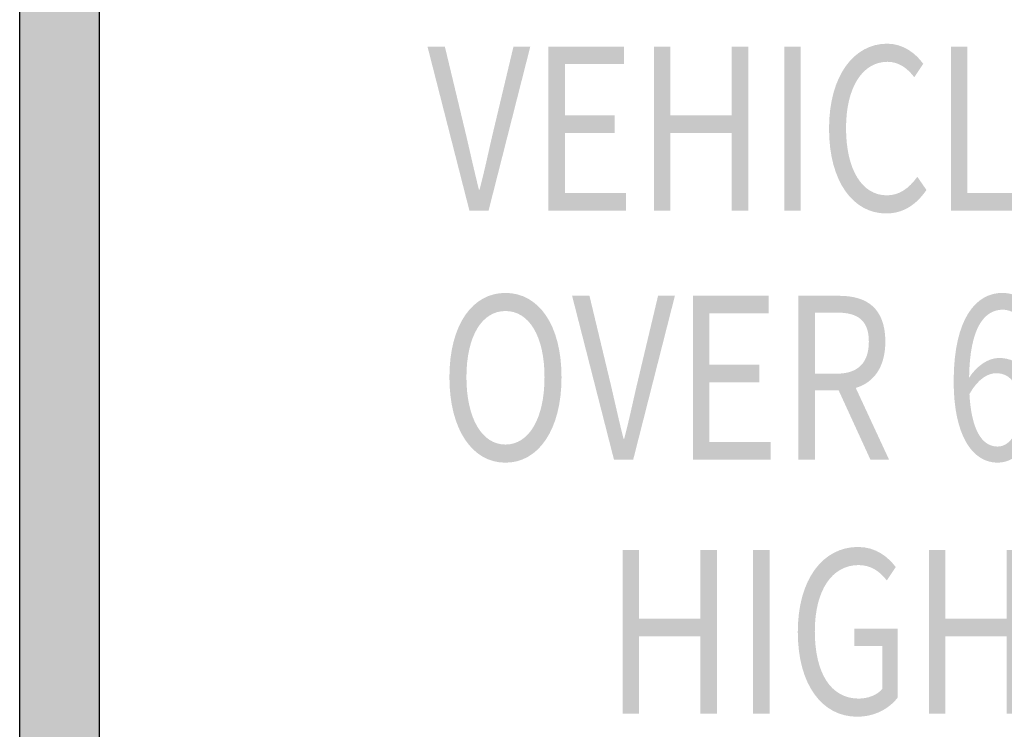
# Model space of a CAD drawing. Header units: inches. Extents: x -0.5 to 0.5, y -0.75 to 0.75.
# Tile 4 of 6: x -0.5 to 0.12, y -0.41 to 0.04. Entities that reach past the tile are written whole.
import ezdxf

# ---------------------------------------------------------------- set-up
doc = ezdxf.new("R2010")
doc.units = ezdxf.units.IN
doc.header["$MEASUREMENT"] = 0

msp = doc.modelspace()

# ---------------------------------------------------------------- hatches: boundary and pattern name
h = msp.add_hatch(color=7)
edge = h.paths.add_edge_path()
edge.add_line((-0.44304, 0.75208), (0.44304, 0.75208))
edge.add_spline(control_points=[(0.44304, 0.75208), (0.4745, 0.75208), (0.5, 0.72658), (0.5, 0.69512)], knot_values=[0, 0, 0, 0, 1, 1, 1, 1], degree=3, periodic=0)
edge.add_line((0.5, 0.69512), (0.5, -0.69513))
edge.add_spline(control_points=[(0.5, -0.69513), (0.5, -0.72659), (0.4745, -0.75209), (0.44304, -0.75209)], knot_values=[0, 0, 0, 0, 1, 1, 1, 1], degree=3, periodic=0)
edge.add_line((0.44304, -0.75209), (-0.44304, -0.75209))
edge.add_spline(control_points=[(-0.44304, -0.75209), (-0.4745, -0.75209), (-0.5, -0.72659), (-0.5, -0.69513)], knot_values=[0, 0, 0, 0, 1, 1, 1, 1], degree=3, periodic=0)
edge.add_line((-0.5, -0.69513), (-0.5, 0.69512))
edge.add_spline(control_points=[(-0.5, 0.69512), (-0.5, 0.72658), (-0.4745, 0.75208), (-0.44304, 0.75208)], knot_values=[0, 0, 0, 0, 1, 1, 1, 1], degree=3, periodic=0)
edge = h.paths.add_edge_path(flags=0)
edge.add_line((-0.39315, 0.70219), (0.39315, 0.70219))
edge.add_spline(control_points=[(0.39315, 0.70219), (0.42461, 0.70219), (0.45011, 0.67669), (0.45011, 0.64523)], knot_values=[0, 0, 0, 0, 1, 1, 1, 1], degree=3, periodic=0)
edge.add_line((0.45011, 0.64523), (0.45011, -0.64524))
edge.add_spline(control_points=[(0.45011, -0.64524), (0.45011, -0.6767), (0.42461, -0.7022), (0.39315, -0.7022)], knot_values=[0, 0, 0, 0, 1, 1, 1, 1], degree=3, periodic=0)
edge.add_line((0.39315, -0.7022), (-0.39315, -0.7022))
edge.add_spline(control_points=[(-0.39315, -0.7022), (-0.40825, -0.7022), (-0.42274, -0.6962), (-0.43343, -0.68552), (-0.44411, -0.67483), (-0.45011, -0.66035), (-0.45011, -0.64524)], knot_values=[0, 0, 0, 0, 1, 1, 1, 2, 2, 2, 2], degree=3, periodic=0)
edge.add_line((-0.45011, -0.64524), (-0.45011, 0.64523))
edge.add_spline(control_points=[(-0.45011, 0.64523), (-0.45011, 0.67669), (-0.42461, 0.70219), (-0.39315, 0.70219)], knot_values=[0, 0, 0, 0, 1, 1, 1, 1], degree=3, periodic=0)
h = msp.add_hatch(color=7)
edge = h.paths.add_edge_path()
edge.add_line((-0.21852, -0.08175), (-0.20652, -0.08175))
edge.add_line((-0.20652, -0.08175), (-0.18041, 0.02096))
edge.add_line((-0.18041, 0.02096), (-0.19094, 0.02096))
edge.add_line((-0.19094, 0.02096), (-0.20417, -0.03466))
edge.add_spline(control_points=[(-0.20417, -0.03466), (-0.20697, -0.04672), (-0.20899, -0.05652), (-0.21213, -0.06857)], knot_values=[0, 0, 0, 0, 1, 1, 1, 1], degree=3, periodic=0)
edge.add_line((-0.21213, -0.06857), (-0.21258, -0.06857))
edge.add_spline(control_points=[(-0.21258, -0.06857), (-0.2156, -0.05652), (-0.21773, -0.04672), (-0.22054, -0.03466)], knot_values=[0, 0, 0, 0, 1, 1, 1, 1], degree=3, periodic=0)
edge.add_line((-0.22054, -0.03466), (-0.23388, 0.02096))
edge.add_line((-0.23388, 0.02096), (-0.24475, 0.02096))
edge.add_line((-0.24475, 0.02096), (-0.21852, -0.08175))
for points in [[(-0.16908, -0.08175), (-0.12054, -0.08175), (-0.12054, -0.07068), (-0.15877, -0.07068), (-0.15877, -0.03326), (-0.12761, -0.03326), (-0.12761, -0.02219), (-0.15877, -0.02219), (-0.15877, 0.01003), (-0.12178, 0.01003), (-0.12178, 0.02096), (-0.16908, 0.02096), (-0.16908, -0.08175)], [(-0.10306, -0.08175), (-0.09274, -0.08175), (-0.09274, -0.03326), (-0.05441, -0.03326), (-0.05441, -0.08175), (-0.04398, -0.08175), (-0.04398, 0.02096), (-0.05441, 0.02096), (-0.05441, -0.02205), (-0.09274, -0.02205), (-0.09274, 0.02096), (-0.10306, 0.02096), (-0.10306, -0.08175)], [(-0.02145, -0.08175), (-0.01114, -0.08175), (-0.01114, 0.02096), (-0.02145, 0.02096), (-0.02145, -0.08175)], [(0.08291, -0.08175), (0.12921, -0.08175), (0.12921, -0.07068), (0.09323, -0.07068), (0.09323, 0.02096), (0.08291, 0.02096), (0.08291, -0.08175)], [(-0.07858, -0.23787), (-0.03004, -0.23787), (-0.03004, -0.2268), (-0.06826, -0.2268), (-0.06826, -0.18939), (-0.0371, -0.18939), (-0.0371, -0.17832), (-0.06826, -0.17832), (-0.06826, -0.14609), (-0.03127, -0.14609), (-0.03127, -0.13516), (-0.07858, -0.13516), (-0.07858, -0.23787)], [(-0.1226, -0.39702), (-0.11229, -0.39702), (-0.11229, -0.34854), (-0.07395, -0.34854), (-0.07395, -0.39702), (-0.06352, -0.39702), (-0.06352, -0.29431), (-0.07395, -0.29431), (-0.07395, -0.33733), (-0.11229, -0.33733), (-0.11229, -0.29431), (-0.1226, -0.29431), (-0.1226, -0.39702)], [(-0.04099, -0.39702), (-0.03068, -0.39702), (-0.03068, -0.29431), (-0.04099, -0.29431), (-0.04099, -0.39702)], [(0.06909, -0.39702), (0.0794, -0.39702), (0.0794, -0.34854), (0.11774, -0.34854), (0.11774, -0.39702), (0.12816, -0.39702), (0.12816, -0.29431), (0.11774, -0.29431), (0.11774, -0.33733), (0.0794, -0.33733), (0.0794, -0.29431), (0.06909, -0.29431), (0.06909, -0.39702)]]:
    msp.add_hatch(color=7).paths.add_polyline_path(points)
h = msp.add_hatch(color=7)
edge = h.paths.add_edge_path()
edge.add_spline(control_points=[(0.04233, -0.08357), (0.05298, -0.08357), (0.06106, -0.07824), (0.06756, -0.06886)], knot_values=[0, 0, 0, 0, 1, 1, 1, 1], degree=3, periodic=0)
edge.add_line((0.06756, -0.06886), (0.06184, -0.06059))
edge.add_spline(control_points=[(0.06184, -0.06059), (0.05657, -0.06787), (0.05063, -0.07222), (0.04278, -0.07222), (0.02709, -0.07222), (0.01722, -0.05596), (0.01722, -0.03004), (0.01722, -0.0044), (0.02765, 0.01144), (0.04312, 0.01144), (0.05018, 0.01144), (0.05556, 0.00751), (0.05993, 0.00177)], knot_values=[0, 0, 0, 0, 1, 1, 1, 2, 2, 2, 3, 3, 3, 4, 4, 4, 4], degree=3, periodic=0)
edge.add_line((0.05993, 0.00177), (0.06554, 0.01017))
edge.add_spline(control_points=[(0.06554, 0.01017), (0.06083, 0.01676), (0.05298, 0.02279), (0.04301, 0.02279), (0.02216, 0.02279), (0.00658, 0.00275), (0.00658, -0.03046), (0.00658, -0.06381), (0.02182, -0.08357), (0.04233, -0.08357)], knot_values=[0, 0, 0, 0, 1, 1, 1, 2, 2, 2, 3, 3, 3, 3], degree=3, periodic=0)
h = msp.add_hatch(color=7)
edge = h.paths.add_edge_path()
edge.add_spline(control_points=[(-0.19594, -0.23969), (-0.17532, -0.23969), (-0.16086, -0.21909), (-0.16086, -0.18616), (-0.16086, -0.15323), (-0.17532, -0.13334), (-0.19594, -0.13334), (-0.21657, -0.13334), (-0.23103, -0.15323), (-0.23103, -0.18616), (-0.23103, -0.21909), (-0.21657, -0.23969), (-0.19594, -0.23969)], knot_values=[0, 0, 0, 0, 1, 1, 1, 2, 2, 2, 3, 3, 3, 4, 4, 4, 4], degree=3, periodic=0)
edge = h.paths.add_edge_path(flags=0)
edge.add_spline(control_points=[(-0.19594, -0.22834), (-0.21074, -0.22834), (-0.22038, -0.21181), (-0.22038, -0.18616), (-0.22038, -0.16052), (-0.21074, -0.14469), (-0.19594, -0.14469), (-0.18115, -0.14469), (-0.17151, -0.16052), (-0.17151, -0.18616), (-0.17151, -0.21181), (-0.18115, -0.22834), (-0.19594, -0.22834)], knot_values=[0, 0, 0, 0, 1, 1, 1, 2, 2, 2, 3, 3, 3, 4, 4, 4, 4], degree=3, periodic=0)
h = msp.add_hatch(color=7)
edge = h.paths.add_edge_path()
edge.add_line((-0.12801, -0.23787), (-0.11602, -0.23787))
edge.add_line((-0.11602, -0.23787), (-0.0899, -0.13516))
edge.add_line((-0.0899, -0.13516), (-0.10044, -0.13516))
edge.add_line((-0.10044, -0.13516), (-0.11366, -0.19079))
edge.add_spline(control_points=[(-0.11366, -0.19079), (-0.11647, -0.20284), (-0.11848, -0.21265), (-0.12162, -0.2247)], knot_values=[0, 0, 0, 0, 1, 1, 1, 1], degree=3, periodic=0)
edge.add_line((-0.12162, -0.2247), (-0.12207, -0.2247))
edge.add_spline(control_points=[(-0.12207, -0.2247), (-0.1251, -0.21265), (-0.12723, -0.20284), (-0.13003, -0.19079)], knot_values=[0, 0, 0, 0, 1, 1, 1, 1], degree=3, periodic=0)
edge.add_line((-0.13003, -0.19079), (-0.14337, -0.13516))
edge.add_line((-0.14337, -0.13516), (-0.15424, -0.13516))
edge.add_line((-0.15424, -0.13516), (-0.12801, -0.23787))
h = msp.add_hatch(color=7)
edge = h.paths.add_edge_path()
edge.add_line((0.03251, -0.23787), (0.04417, -0.23787))
edge.add_line((0.04417, -0.23787), (0.02332, -0.19289))
edge.add_spline(control_points=[(0.02332, -0.19289), (0.03442, -0.18953), (0.04182, -0.18), (0.04182, -0.16388), (0.04182, -0.14259), (0.02982, -0.13516), (0.01312, -0.13516)], knot_values=[0, 0, 0, 0, 1, 1, 1, 2, 2, 2, 2], degree=3, periodic=0)
edge.add_line((0.01312, -0.13516), (-0.01255, -0.13516))
edge.add_line((-0.01255, -0.13516), (-0.01255, -0.23787))
edge.add_line((-0.01255, -0.23787), (-0.00224, -0.23787))
edge.add_line((-0.00224, -0.23787), (-0.00224, -0.19429))
edge.add_line((-0.00224, -0.19429), (0.01256, -0.19429))
edge.add_line((0.01256, -0.19429), (0.03251, -0.23787))
edge = h.paths.add_edge_path(flags=0)
edge.add_line((-0.00224, -0.18392), (-0.00224, -0.14567))
edge.add_line((-0.00224, -0.14567), (0.01155, -0.14567))
edge.add_spline(control_points=[(0.01155, -0.14567), (0.02444, -0.14567), (0.0315, -0.15043), (0.0315, -0.16388), (0.0315, -0.17734), (0.02444, -0.18392), (0.01155, -0.18392)], knot_values=[0, 0, 0, 0, 1, 1, 1, 2, 2, 2, 2], degree=3, periodic=0)
edge.add_line((0.01155, -0.18392), (-0.00224, -0.18392))
h = msp.add_hatch(color=7)
edge = h.paths.add_edge_path()
edge.add_spline(control_points=[(0.11206, -0.23969), (0.12484, -0.23969), (0.13571, -0.22624), (0.13571, -0.20634), (0.13571, -0.18476), (0.12674, -0.17411), (0.11284, -0.17411), (0.10645, -0.17411), (0.09928, -0.17874), (0.09423, -0.18644)], knot_values=[0, 0, 0, 0, 1, 1, 1, 2, 2, 2, 3, 3, 3, 3], degree=3, periodic=0)
edge.add_spline(control_points=[(0.09423, -0.18644), (0.09468, -0.15464), (0.10399, -0.14385), (0.11542, -0.14385), (0.12035, -0.14385), (0.12529, -0.14693), (0.12843, -0.15169)], knot_values=[0, 0, 0, 0, 1, 1, 1, 2, 2, 2, 2], degree=3, periodic=0)
edge.add_line((0.12843, -0.15169), (0.13425, -0.14385))
edge.add_spline(control_points=[(0.13425, -0.14385), (0.12966, -0.13768), (0.12349, -0.13334), (0.11497, -0.13334), (0.09906, -0.13334), (0.08459, -0.14861), (0.08459, -0.18883), (0.08459, -0.22274), (0.09636, -0.23969), (0.11206, -0.23969)], knot_values=[0, 0, 0, 0, 1, 1, 1, 2, 2, 2, 3, 3, 3, 3], degree=3, periodic=0)
edge = h.paths.add_edge_path(flags=0)
edge.add_spline(control_points=[(0.09446, -0.19667), (0.09984, -0.18714), (0.10612, -0.18364), (0.11116, -0.18364), (0.12114, -0.18364), (0.12596, -0.19247), (0.12596, -0.20634), (0.12596, -0.22035), (0.11991, -0.2296), (0.11206, -0.2296), (0.10175, -0.2296), (0.09558, -0.21797), (0.09446, -0.19667)], knot_values=[0, 0, 0, 0, 1, 1, 1, 2, 2, 2, 3, 3, 3, 4, 4, 4, 4], degree=3, periodic=0)
h = msp.add_hatch(color=7)
edge = h.paths.add_edge_path()
edge.add_spline(control_points=[(0.02414, -0.39884), (0.03512, -0.39884), (0.0442, -0.39379), (0.04947, -0.38693)], knot_values=[0, 0, 0, 0, 1, 1, 1, 1], degree=3, periodic=0)
edge.add_line((0.04947, -0.38693), (0.04947, -0.34377))
edge.add_line((0.04947, -0.34377), (0.02246, -0.34377))
edge.add_line((0.02246, -0.34377), (0.02246, -0.35456))
edge.add_line((0.02246, -0.35456), (0.03994, -0.35456))
edge.add_line((0.03994, -0.35456), (0.03994, -0.38146))
edge.add_spline(control_points=[(0.03994, -0.38146), (0.03669, -0.38525), (0.03098, -0.38749), (0.02515, -0.38749), (0.00755, -0.38749), (-0.00232, -0.37124), (-0.00232, -0.34531), (-0.00232, -0.31967), (0.00844, -0.30384), (0.02503, -0.30384), (0.03322, -0.30384), (0.0386, -0.30818), (0.04275, -0.3135)], knot_values=[0, 0, 0, 0, 1, 1, 1, 2, 2, 2, 3, 3, 3, 4, 4, 4, 4], degree=3, periodic=0)
edge.add_line((0.04275, -0.3135), (0.04835, -0.3051))
edge.add_spline(control_points=[(0.04835, -0.3051), (0.04364, -0.29893), (0.03613, -0.29249), (0.0247, -0.29249), (0.00295, -0.29249), (-0.01297, -0.31252), (-0.01297, -0.34573), (-0.01297, -0.37908), (0.0025, -0.39884), (0.02414, -0.39884)], knot_values=[0, 0, 0, 0, 1, 1, 1, 2, 2, 2, 3, 3, 3, 3], degree=3, periodic=0)

# ---------------------------------------------------------------- linework, layer by layer
at = {"color": 7}
for points in [[(-0.5, -0.69513), (-0.5, 0.69512)], [(-0.45011, -0.64524), (-0.45011, 0.64523)]]:
    msp.add_lwpolyline(points, dxfattribs=at)

doc.saveas('drawing.dxf')
